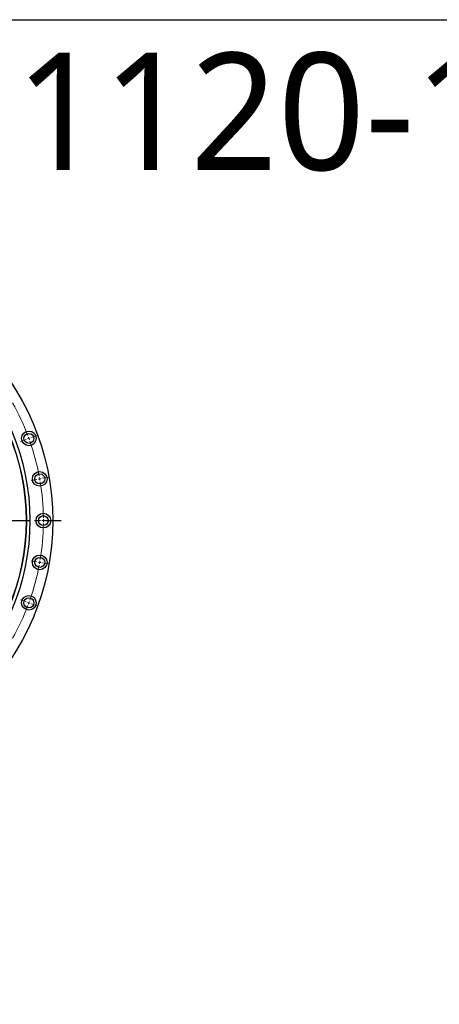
# Model space of a CAD drawing. Header units: millimetres. Extents: x 348 to 4518, y 8622 to 12169.
# Tile 6 of 9: x 1718 to 2433, y 10490 to 12169. Entities that reach past the tile are written whole.
import ezdxf

# ---------------------------------------------------------------- set-up
doc = ezdxf.new("R2010")
doc.units = ezdxf.units.MM
doc.header["$LTSCALE"] = 20
doc.linetypes.add('CENTER', pattern=[10.16, 6.35, -1.27, 1.27, -1.27])

msp = doc.modelspace()

# ---------------------------------------------------------------- linework, layer by layer
at = {"color": 0, "linetype": 'Continuous', "lineweight": 18}
for p, q in [((1728.7, 11453.2), (1719.3, 11449.8)), ((1733.4, 11454.9), (1731, 11454.1)), ((1733.4, 11454.9), (1735.7, 11455.8)), ((1738.1, 11456.6), (1747.5, 11460.1)), ((1747, 11385), (1737.1, 11383.3)), ((1751.9, 11385.9), (1749.4, 11385.5)), ((1751.9, 11385.9), (1754.4, 11386.3)), ((1756.8, 11386.8), (1766.7, 11388.5)), ((1753.1, 11314.7), (1743.1, 11314.7)), ((1758.1, 11314.7), (1755.6, 11314.7)), ((1758.1, 11314.7), (1760.6, 11314.7)), ((1763.1, 11314.7), (1773.1, 11314.7)), ((1747, 11244.4), (1737.1, 11246.1)), ((1751.9, 11243.5), (1749.4, 11243.9)), ((1751.9, 11243.5), (1754.4, 11243.1)), ((1756.8, 11242.6), (1766.7, 11240.9)), ((1728.7, 11176.2), (1719.3, 11179.6)), ((1733.4, 11174.5), (1731, 11175.3)), ((1733.4, 11174.5), (1735.7, 11173.6)), ((1738.1, 11172.8), (1747.5, 11169.3))]:
    msp.add_line(p, q, dxfattribs=at)
at = {"linetype": 'CENTER', "ltscale": 0.35}
msp.add_line((907.5, 11314.7), (1788.7, 11314.7), dxfattribs=at)
at = {"lineweight": 25}
msp.add_lwpolyline([(348.5, 12169), (4517.5, 12169), (4517.5, 8621.7), (348.5, 8621.7)], close=True, dxfattribs=at)
at = {"color": 7, "linetype": 'Continuous', "lineweight": 25}
for centre, radius in [((1348.1, 11314.7), 426), ((1348.1, 11314.7), 387), ((1348.1, 11314.7), 381), ((1348.1, 11314.7), 380.5), ((1733.4, 11454.9), 12.5), ((1733.4, 11454.9), 8.5), ((1751.9, 11385.9), 12.5), ((1751.9, 11385.9), 8.5), ((1758.1, 11314.7), 12.5), ((1758.1, 11314.7), 8.5), ((1751.9, 11243.5), 12.5), ((1751.9, 11243.5), 8.5), ((1733.4, 11174.5), 12.5), ((1733.4, 11174.5), 8.5)]:
    msp.add_circle(centre, radius, dxfattribs=at)
at = {"color": 0, "linetype": 'Continuous', "lineweight": 18}
for start, end in [(20.6987, 29.3013), (20, 20.3494), (19.6506, 20), (10.6987, 19.3013), (10, 10.3494), (9.6506, 10), (0.6987, 9.3013), (350.6987, 359.3013), (0, 0.3494), (359.6506, 0), (340.6987, 349.3013), (349.6506, 350), (350, 350.3494), (330.6987, 339.3013), (339.6506, 340), (340, 340.3494)]:
    msp.add_arc((1348.1, 11314.7), 410, start, end, dxfattribs=at)

# ---------------------------------------------------------------- texts
at = {"insert": (1541.2, 12112.6), "char_height": 200, "width": 1063.213, "attachment_point": 1}
msp.add_mtext('{\\fYu Gothic Medium|b0|i0|c0|p0;\\C1;B1120-1-0850AC}', dxfattribs=at)

doc.saveas('drawing.dxf')
